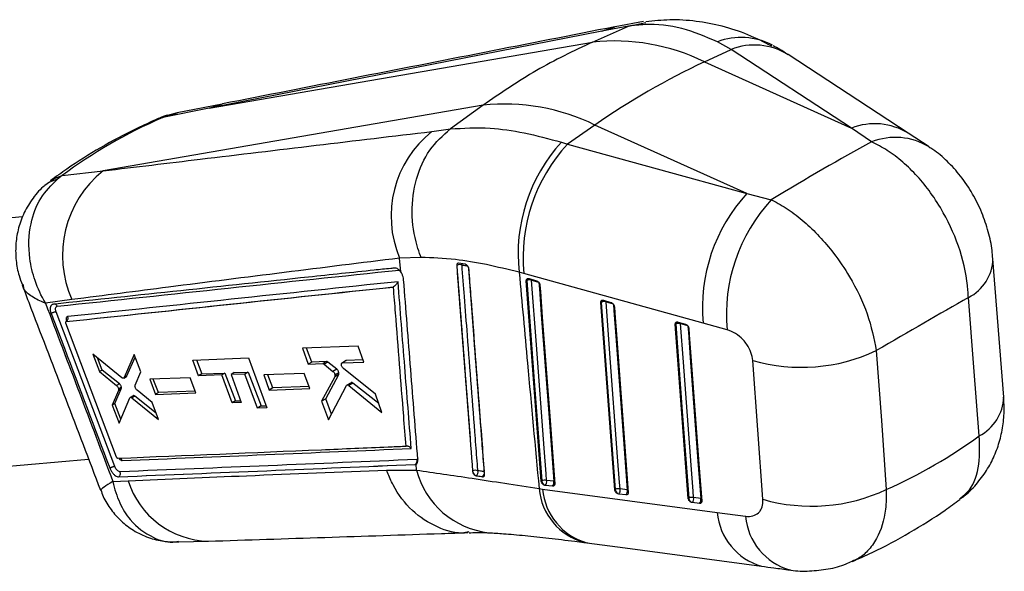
# Model space of a CAD drawing. Extents: x 31 to 353, y 15 to 293.
# Tile 2 of 16: x 118 to 171, y 38 to 67. Entities that reach past the tile are written whole.
import ezdxf

# ---------------------------------------------------------------- set-up
doc = ezdxf.new("R2010")
doc.units = 0
doc.layers.get('0').update_dxf_attribs({"linetype": 'CONTINUOUS'})

msp = doc.modelspace()

# ---------------------------------------------------------------- linework, layer by layer
at = {"color": 7, "linetype": 'CONTINUOUS'}
for p, q in [((151.557655, 67.027181), (150.034411, 66.74179)), ((150.753257, 66.779347), (151.684733, 66.976706)), ((149.333262, 66.513903), (128.32619, 62.387881)), ((148.829041, 65.92486), (150.752317, 66.778926)), ((150.753257, 66.779347), (149.333262, 66.513903)), ((150.752317, 66.778926), (150.753257, 66.779347)), ((128.32619, 62.387881), (148.829041, 65.92486)), ((156.24249, 65.534234), (155.510009, 65.937309)), ((154.814013, 64.867307), (156.24249, 65.534234)), ((162.676887, 61.326211), (156.24249, 65.534234)), ((154.814013, 64.867307), (162.676887, 61.326211)), ((165.721968, 61.047252), (159.288973, 65.254393)), ((142.974095, 62.544872), (122.661031, 59.040632)), ((128.32619, 62.387881), (125.84305, 61.893097)), ((129.028799, 62.61361), (126.613646, 62.139092)), ((142.974095, 62.544872), (141.228469, 61.281656)), ((125.84305, 61.893097), (126.117509, 62.005475)), ((126.610927, 62.137022), (126.092561, 61.993723)), ((140.240167, 61.144643), (141.226589, 61.280307)), ((141.226589, 61.280307), (141.228469, 61.281656)), ((148.959067, 61.487319), (147.488883, 60.47315)), ((157.08807, 57.82637), (148.959067, 61.487319)), ((163.753249, 60.585933), (162.676887, 61.326211)), ((147.170336, 60.570924), (147.488883, 60.47315)), ((166.836212, 60.316543), (165.722139, 61.046531)), ((147.488883, 60.47315), (157.08807, 57.82637)), ((120.464378, 58.790894), (122.661031, 59.040632)), ((120.464378, 58.790894), (120.210032, 58.598523)), ((157.08807, 57.82637), (158.392976, 57.489947)), ((118.349123, 56.584061), (103.719444, 55.277493)), ((139.664855, 54.407405), (138.514296, 54.376411)), ((138.572917, 53.637596), (138.514296, 54.376411)), ((170.826949, 46.944436), (170.250851, 54.344513)), ((141.5657, 53.984309), (141.57308, 53.98857)), ((142.013307, 54.053011), (141.666775, 54.103619)), ((142.044925, 54.044213), (142.013307, 54.053011)), ((145.154261, 53.551662), (144.911817, 53.616068)), ((154.753161, 50.90412), (145.154261, 53.551662)), ((145.43088, 53.284201), (145.442374, 53.281259)), ((145.442374, 53.281259), (145.834428, 53.166929)), ((138.171794, 52.834273), (138.166969, 52.83167)), ((145.28991, 53.160238), (145.313634, 53.173933)), ((146.088962, 42.457921), (145.28991, 53.160238)), ((120.986194, 52.155972), (119.571218, 51.970644)), ((149.273175, 51.998648), (149.296898, 52.012342)), ((150.020429, 41.996921), (149.273175, 51.998648)), ((149.414192, 52.122594), (149.425629, 52.119663)), ((149.425629, 52.119663), (149.817668, 52.005333)), ((123.27494, 43.244057), (120.141693, 51.502739)), ((123.373182, 43.742109), (120.666332, 50.897637)), ((120.683187, 50.982953), (120.684192, 50.983533)), ((120.684408, 50.983574), (120.684192, 50.983531)), ((153.256346, 50.837011), (153.280065, 50.850704)), ((153.951957, 41.535949), (153.256346, 50.837011)), ((153.397436, 50.960927), (153.40879, 50.958013)), ((153.40879, 50.958013), (153.800816, 50.843675)), ((156.032756, 50.550254), (154.753161, 50.90412)), ((136.298954, 49.668666), (133.313837, 49.553762)), ((133.313837, 49.553762), (133.620303, 48.709441)), ((133.812367, 48.820318), (133.529894, 49.562078)), ((136.60319, 48.823127), (136.298954, 49.668666)), ((123.657235, 47.984304), (122.104154, 49.246016)), ((122.104154, 49.246016), (122.459614, 48.309035)), ((122.605214, 48.393088), (122.359367, 49.038683)), ((124.320021, 49.221751), (123.778906, 47.988)), ((123.929872, 48.075151), (124.371707, 49.084079)), ((124.665871, 48.30056), (124.320021, 49.221751)), ((127.446629, 48.926035), (130.432232, 49.041788)), ((130.432232, 49.041788), (131.408019, 46.375801)), ((127.758339, 48.084767), (127.446629, 48.926035)), ((127.641107, 48.933574), (127.927184, 48.182239)), ((133.812367, 48.820318), (133.620303, 48.709441)), ((133.620303, 48.709441), (134.402079, 48.739272)), ((134.5978, 48.852259), (133.812367, 48.820318)), ((134.5978, 48.852259), (134.402079, 48.739272)), ((134.670272, 48.822506), (134.473764, 48.709065)), ((134.473764, 48.709065), (134.949768, 48.320083)), ((135.154235, 48.43812), (134.670272, 48.822506)), ((135.634044, 48.888497), (135.433368, 48.772649)), ((135.658336, 48.895384), (135.457616, 48.779511)), ((135.457616, 48.779511), (136.60319, 48.823127)), ((137.222923, 47.098134), (135.510193, 48.467818)), ((135.658336, 48.895384), (135.634894, 48.886822)), ((136.563943, 48.932197), (135.658336, 48.895384)), ((157.942295, 41.482965), (157.403922, 48.906263)), ((122.605214, 48.393088), (122.459614, 48.309035)), ((122.459614, 48.309035), (123.374665, 47.571845)), ((123.524262, 47.658205), (122.605214, 48.393088)), ((123.75523, 47.96012), (123.906164, 48.047252)), ((123.929872, 48.075151), (123.778906, 47.988)), ((124.368031, 47.592857), (124.665871, 48.30056)), ((127.317205, 47.979764), (125.147815, 47.896962)), ((127.615488, 47.175622), (127.317205, 47.979764)), ((127.927184, 48.182239), (127.758339, 48.084767)), ((128.999389, 48.13228), (127.758339, 48.084767)), ((127.927184, 48.182239), (129.174051, 48.23311)), ((129.174051, 48.23311), (128.999389, 48.13228)), ((129.551292, 46.633582), (128.999389, 48.13228)), ((129.174051, 48.23311), (129.741313, 46.743278)), ((129.672798, 48.253459), (129.49578, 48.151268)), ((130.238414, 48.179662), (129.49578, 48.151268)), ((129.49578, 48.151268), (130.046828, 46.652077)), ((129.672798, 48.253459), (130.418991, 48.283907)), ((130.418991, 48.283907), (130.238414, 48.179662)), ((130.906342, 46.357168), (130.238414, 48.179662)), ((130.418991, 48.283907), (131.108232, 46.473717)), ((133.414515, 48.212464), (131.246017, 48.130177)), ((131.246017, 48.130177), (131.540686, 47.323889)), ((131.737217, 47.437344), (131.470139, 48.13868)), ((133.707426, 47.405218), (133.414515, 48.212464)), ((135.046736, 48.038748), (134.338697, 46.726932)), ((134.560739, 46.855114), (135.255686, 48.159372)), ((135.154235, 48.43812), (134.949768, 48.320083)), ((135.255686, 48.159372), (135.046736, 48.038748)), ((135.264347, 48.242619), (135.056511, 48.122638)), ((123.524262, 47.658205), (123.374665, 47.571845)), ((123.630621, 47.480775), (123.480394, 47.394051)), ((125.147815, 47.896962), (125.448436, 47.094102)), ((125.609935, 47.187333), (125.336953, 47.904182)), ((131.737217, 47.437344), (131.540686, 47.323889)), ((131.540686, 47.323889), (133.707426, 47.405218)), ((133.667288, 47.515837), (131.737217, 47.437344)), ((134.701512, 45.723877), (135.677744, 47.568637)), ((135.91861, 47.718471), (135.699362, 47.591901)), ((136.014618, 47.696473), (135.794419, 47.569355)), ((135.794419, 47.569355), (137.569212, 46.132693)), ((137.396651, 46.613785), (136.014618, 47.696473)), ((123.477595, 47.298626), (123.137866, 46.519503)), ((123.286101, 46.605077), (123.627862, 47.385373)), ((123.627862, 47.385373), (123.477595, 47.298626)), ((123.506779, 45.54516), (124.076787, 46.901967)), ((124.254786, 47.019681), (124.100795, 46.930784)), ((124.352239, 46.996455), (124.197628, 46.907201)), ((124.197628, 46.907201), (125.620825, 45.752953)), ((125.498325, 46.080013), (124.352239, 46.996455)), ((125.282734, 46.655605), (124.469482, 47.321828)), ((125.609935, 47.187333), (125.448436, 47.094102)), ((125.448436, 47.094102), (127.615488, 47.175622)), ((127.581396, 47.26753), (125.609935, 47.187333)), ((137.569212, 46.132693), (137.222923, 47.098134)), ((123.286101, 46.605077), (123.137866, 46.519503)), ((123.137866, 46.519503), (123.506779, 45.54516)), ((123.60274, 45.77358), (123.286101, 46.605077)), ((125.620825, 45.752953), (125.282734, 46.655605)), ((129.741313, 46.743278), (129.551292, 46.633582)), ((130.046828, 46.652077), (129.551292, 46.633582)), ((129.741313, 46.743278), (130.009288, 46.75421)), ((131.108232, 46.473717), (130.906342, 46.357168)), ((131.408019, 46.375801), (130.906342, 46.357168)), ((131.108232, 46.473717), (131.368296, 46.484328)), ((134.560739, 46.855114), (134.338697, 46.726932)), ((134.338697, 46.726932), (134.701512, 45.723877)), ((134.870164, 46.04257), (134.560739, 46.855114)), ((102.53252, 41.902316), (121.879376, 43.630173)), ((123.455601, 43.660337), (123.447841, 43.660974)), ((139.342367, 43.345872), (139.392781, 43.357558)), ((139.346634, 43.348336), (139.342367, 43.345872)), ((139.417813, 43.04508), (139.392781, 43.357558)), ((123.466478, 42.687878), (123.481479, 42.687809)), ((137.819487, 43.045263), (139.417813, 43.04508)), ((142.418768, 42.995737), (142.412299, 42.992003)), ((142.56362, 42.761301), (142.608942, 42.74601)), ((123.17432, 42.441096), (123.988176, 42.477113)), ((146.112701, 42.471626), (146.088962, 42.457921)), ((146.300999, 42.226375), (146.255614, 42.238244)), ((146.68795, 42.181004), (146.300999, 42.226375)), ((146.758273, 42.452226), (146.371323, 42.497602)), ((145.972993, 42.053647), (146.159494, 42.029171)), ((146.159494, 42.029171), (155.50268, 40.777672)), ((150.044171, 42.010627), (150.020429, 41.996921)), ((150.232477, 41.765382), (150.187035, 41.777274)), ((150.619433, 41.720013), (150.232477, 41.765382)), ((150.689746, 41.991242), (150.302792, 42.036611)), ((153.975704, 41.549657), (153.951957, 41.535949)), ((154.164017, 41.304425), (154.118497, 41.316345)), ((154.550981, 41.25906), (154.164017, 41.304425)), ((154.621272, 41.530296), (154.234317, 41.575657)), ((155.50268, 40.777672), (157.016468, 40.575977)), ((126.684223, 39.205913), (128.286091, 39.25167)), ((148.367517, 39.180009), (148.588871, 39.15187))]:
    msp.add_line(p, q, dxfattribs=at)
at = {"color": 8, "linetype": 'CONTINUOUS'}
for p, q in [((149.333262, 66.513903), (150.03382, 66.741367)), ((128.32619, 62.387881), (129.032584, 62.61648)), ((125.84305, 61.893097), (125.558502, 61.812731)), ((125.934044, 61.959364), (126.117509, 62.005475)), ((126.117509, 62.005475), (126.622808, 62.086671)), ((145.57228, 53.199899), (145.946605, 53.090744)), ((149.555544, 52.03832), (149.929837, 51.929167)), ((153.538719, 50.876694), (153.91296, 50.767543)), ((139.346634, 43.348336), (139.408869, 43.371727)), ((143.045198, 42.959645), (143.03686, 42.963291))]:
    msp.add_line(p, q, dxfattribs=at)
at = {"color": 8, "linetype": 'CONTINUOUS', "flags": 128}
for points in [[(120.210032, 58.598523), (119.785192, 58.436714), (119.536925, 58.260363)], [(119.849687, 58.515481), (120.029113, 58.63083), (120.464378, 58.790894)], [(145.57228, 53.199899), (145.566997, 53.231644), (145.562648, 53.246183)], [(145.965655, 53.067898), (145.990099, 52.74052), (146.09315, 51.360313), (146.505366, 45.839476), (146.758273, 42.452226)], [(149.545915, 52.084582), (149.550259, 52.07006), (149.555544, 52.03832)], [(149.948912, 51.90628), (149.973366, 51.578951), (150.076496, 50.198782), (150.488988, 44.678112), (150.689746, 41.991242)], [(153.529095, 50.922927), (153.533432, 50.908433), (153.538719, 50.876694)], [(153.932084, 50.744587), (153.956563, 50.41733), (154.05979, 49.037224), (154.472693, 43.516796), (154.621272, 41.530296)], [(146.802673, 42.432498), (146.788221, 42.440468), (146.758273, 42.452226)], [(150.689746, 41.991242), (150.719687, 41.979488), (150.735212, 41.970843)], [(154.621272, 41.530296), (154.65122, 41.518543), (154.666739, 41.509899)]]:
    msp.add_lwpolyline(points, dxfattribs=at)
at = {"color": 7, "linetype": 'CONTINUOUS', "flags": 128}
for points in [[(146.371323, 42.497602), (146.34556, 42.842652), (146.242517, 44.222864), (145.830325, 49.743716), (145.57228, 53.199899)], [(145.313634, 53.173933), (145.714649, 47.803007), (146.112701, 42.471626)], [(146.016803, 52.941714), (146.042568, 52.596661), (146.14563, 51.216452), (146.557866, 45.695618), (146.810788, 42.308369)], [(169.516055, 44.876196), (169.227978, 48.543204), (168.935019, 52.273101)], [(149.296898, 52.012342), (149.672013, 46.991709), (150.044171, 42.010627)], [(150.302792, 42.036611), (150.277012, 42.381656), (150.1739, 43.761828), (149.761434, 49.282521), (149.555544, 52.03832)], [(150.000056, 51.780117), (150.02584, 51.435074), (150.128974, 50.054907), (150.541499, 44.53424), (150.742266, 41.847379)], [(153.280065, 50.850704), (153.629368, 46.180393), (153.975704, 41.549657)], [(154.234317, 41.575657), (154.208512, 41.920687), (154.1053, 43.300802), (153.692439, 48.821263), (153.538719, 50.876694)], [(153.983213, 50.618468), (154.009023, 50.273441), (154.112257, 48.893339), (154.52521, 43.372919), (154.673806, 41.386422)], [(164.009092, 49.429298), (164.27965, 45.687873), (164.545867, 42.006338)], [(148.525545, 39.160415), (150.580437, 38.885345), (157.868489, 37.909907)]]:
    msp.add_lwpolyline(points, dxfattribs=at)
at = {"color": 7, "linetype": 'CONTINUOUS'}
for centre, radius, start, end in [((149.992882, 55.047297), 10.939648, 63.8512873, 96.1071104), ((172.099073, 28.164386), 40.569419, 115.2178594, 124.7767641), ((144.137936, 51.667309), 10.939648, 63.8512873, 96.1071104), ((143.821858, 56.627166), 5.765077, 128.4092084, 202.9801402), ((153.638168, 54.626419), 8.784645, 137.4142625, 186.6043872), ((154.073106, 54.397809), 8.958893, 137.3019036, 185.4195353), ((126.26159, 54.518672), 5.780325, 128.528148, 204.1262526), ((163.671107, 51.750966), 8.958064, 137.2964676, 185.4245292), ((164.945485, 51.390203), 8.952221, 137.0494735, 185.383737), ((141.733835, 53.685885), 0.342725, 69.940111, 117.9726888), ((145.475326, 52.864496), 0.349135, 73.8770403, 117.588628), ((149.458603, 51.702925), 0.349124, 73.8788559, 117.5921493), ((153.441792, 50.541259), 0.349159, 73.8829338, 117.5932825), ((160.011431, 57.945569), 9.407878, 253.9090516, 295.1460393), ((139.228726, 43.530438), 0.216941, 302.9225532, 21.6722092), ((142.579516, 42.693666), 0.34218, 69.7290016, 118.019863), ((142.731907, 43.027249), 0.31472, 185.7464746, 237.6751084), ((142.45204, 42.947171), 0.255115, 307.9535715, 15.3381837), ((142.789141, 42.894492), 0.257096, 308.8103122, 15.521494), ((146.274401, 42.162151), 0.349172, 73.8842925, 117.5869056), ((146.426623, 42.50341), 0.315527, 185.7814744, 237.1815381), ((146.092417, 42.425187), 0.288153, 316.3736678, 14.5548195), ((146.479383, 42.37981), 0.288139, 316.3725448, 14.5558216), ((150.20588, 41.701153), 0.349177, 73.8862944, 117.5882782), ((150.358113, 42.042421), 0.315548, 185.7826723, 237.1689864), ((150.023843, 41.964198), 0.288195, 316.3804167, 14.5523023), ((150.41081, 41.918825), 0.288183, 316.3794732, 14.5536891), ((160.548327, 50.523213), 9.408373, 253.9193209, 295.14381), ((154.137419, 41.240287), 0.349087, 73.8845956, 117.5972193), ((154.289638, 41.58144), 0.315539, 185.7809308, 237.1545009), ((153.95538, 41.503226), 0.288187, 316.3828097, 14.5563308), ((154.342319, 41.457861), 0.288204, 316.3863921, 14.5563888)]:
    msp.add_arc(centre, radius, start, end, dxfattribs=at)
at = {"color": 8, "linetype": 'CONTINUOUS'}
for centre, radius, start, end in [((156.784989, 62.536902), 3.631576, 62.5776584, 110.553502), ((157.484946, 62.339537), 3.427796, 58.23025, 111.2516557), ((163.91953, 58.133169), 3.426321, 58.2383847, 111.2646065), ((165.028906, 57.396758), 3.434842, 58.2871532, 111.8012153), ((167.876302, 54.398911), 2.374857, 296.4746718, 358.6979057), ((141.678634, 54.010171), 0.107742, 126.5009465, 191.5654573), ((141.674424, 53.964067), 0.182294, 13.8867102, 41.7809985), ((145.418803, 53.195635), 0.107385, 126.3817264, 191.6595246), ((149.402057, 52.034048), 0.107376, 126.3787333, 191.6625176), ((153.38526, 50.872396), 0.107408, 126.3896915, 191.6515595), ((168.38596, 47.041795), 2.442731, 297.5573403, 357.720128), ((143.773542, 44.172157), 4.499186, 194.5075203, 263.7950293), ((128.406952, 43.882443), 4.636866, 197.6425467, 268.4644761), ((149.24827, 42.352587), 3.288892, 185.2150335, 254.7866547), ((149.425733, 42.313184), 3.278563, 184.9695972, 254.0883005), ((158.768257, 41.062106), 3.277941, 184.9779376, 254.0927757), ((160.283234, 40.862935), 3.279345, 185.0200689, 254.2138784)]:
    msp.add_arc(centre, radius, start, end, dxfattribs=at)
at = {"color": 7, "linetype": 'CONTINUOUS'}
for centre, major_axis, ratio, start_param, end_param in [((165.861759, 21.607694), (51.247674, -30.777677), 0.597726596, 2.741063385, 2.901309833), ((135.670272, 31.607957), (41.880915, 33.075963), 0.151031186, 0.723481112, 0.883142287), ((135.670272, 31.607957), (45.64105, 27.351611), 0.017388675, 0.743816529, 0.890520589), ((134.661669, 48.684504), (-0.086828, 0.161692), 0.516868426, 5.407256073, 6.037243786), ((135.144068, 48.299272), (-0.088342, 0.16451), 0.516868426, 3.481213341, 4.103395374), ((123.513101, 47.520079), (-0.088696, 0.16517), 0.516868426, 3.537566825, 4.210290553), ((131.603798, 87.671358), (41.076585, -40.047956), 0.661951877, 6.024878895, 6.172995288)]:
    msp.add_ellipse(centre, major_axis=major_axis, ratio=ratio, start_param=start_param, end_param=end_param, dxfattribs=at)
for points, knots in [([(155.510009, 65.937309), (154.881073, 66.206542), (153.606149, 66.752306), (151.989654, 66.913553), (151.046003, 66.81088), (150.752317, 66.778926)], [0, 0, 0, 0, 0.401410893, 0.813705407, 1, 1, 1, 1]), ([(158.42837, 65.698691), (158.004165, 65.915903), (157.149252, 66.353657), (155.781157, 66.794111), (154.379416, 67.05918), (153.003986, 67.146754), (152.108174, 67.053436), (151.680321, 67.008866)], [0, 0, 0, 0, 0.2040880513, 0.4113046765, 0.6152310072, 0.8162284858, 1, 1, 1, 1]), ([(150.032659, 66.741326), (147.704539, 66.283504), (140.696502, 64.905381), (133.702872, 63.533772), (129.032576, 62.617822)], [0, 0, 0, 0, 0.332207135, 1, 1, 1, 1]), ([(148.829041, 65.92486), (147.818881, 65.443597), (145.798561, 64.48107), (143.915584, 63.190271), (142.974095, 62.544872)], [0, 0, 0, 0, 0.500000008, 1, 1, 1, 1]), ([(159.287442, 65.247783), (159.142087, 65.34649), (158.883829, 65.521866), (158.612028, 65.661826), (158.493205, 65.723013)], [0, 0, 0, 0, 0.562829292, 1, 1, 1, 1]), ([(125.557884, 61.812464), (125.189118, 61.64603), (124.143425, 61.174084), (122.507235, 60.298529), (120.987757, 59.346823), (120.134848, 58.723786), (119.849559, 58.515386)], [0, 0, 0, 0, 0.179080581, 0.507810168, 0.835367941, 1, 1, 1, 1]), ([(126.088865, 62.009928), (125.945011, 61.966873), (125.761984, 61.912093), (125.594541, 61.821545), (125.558704, 61.802165)], [0, 0, 0, 0, 0.785973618, 1, 1, 1, 1]), ([(122.661031, 59.040632), (124.391797, 59.248722), (130.257089, 59.953905), (136.112562, 60.652321), (140.240167, 61.144643)], [0, 0, 0, 0, 0.295086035, 1, 1, 1, 1]), ([(139.664855, 54.407405), (139.653481, 54.435893), (139.572563, 54.638551), (139.31012, 55.416338), (139.10026, 56.834732), (139.344341, 58.629567), (140.048743, 60.232192), (140.833973, 60.930935), (141.226589, 61.280307)], [0, 0, 0, 0, 0.011769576, 0.083728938, 0.312805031, 0.54187372, 0.770936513, 1, 1, 1, 1]), ([(141.228469, 61.281656), (141.919589, 61.323903), (143.134918, 61.398195), (145.16403, 61.108993), (146.497562, 60.751355), (147.170336, 60.570924)], [0, 0, 0, 0, 0.395136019, 0.694842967, 1, 1, 1, 1]), ([(168.935019, 52.273101), (168.929198, 52.40043), (168.892899, 53.194522), (168.570598, 54.752964), (167.788163, 56.545411), (166.950134, 57.85815), (166.212994, 58.768263), (165.430842, 59.532771), (164.602236, 60.164152), (164.036244, 60.445339), (163.753249, 60.585933)], [0, 0, 0, 0, 0.0398075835, 0.2482622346, 0.4528902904, 0.569112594, 0.6762045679, 0.7832967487, 0.8916483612, 1, 1, 1, 1]), ([(170.235094, 54.344642), (170.226821, 54.49269), (170.199754, 54.97705), (170.010836, 55.805814), (169.669223, 56.823538), (169.171179, 57.831564), (168.551246, 58.759677), (167.825341, 59.548519), (167.250757, 60.060603), (166.894998, 60.267883), (166.828105, 60.306857)], [0, 0, 0, 0, 0.0628996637, 0.2057846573, 0.3563969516, 0.511819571, 0.6747169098, 0.8251459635, 0.9671226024, 1, 1, 1, 1]), ([(119.571218, 51.970644), (119.569138, 51.974203), (119.345774, 52.356307), (118.985703, 53.141533), (118.638286, 54.590624), (118.692358, 56.137559), (119.238971, 57.618849), (119.88918, 58.274824), (120.210032, 58.598523)], [0, 0, 0, 0, 0.001593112, 0.171051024, 0.332209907, 0.587387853, 0.796391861, 1, 1, 1, 1]), ([(119.543545, 58.254297), (119.514026, 58.231976), (119.235635, 58.021472), (118.82795, 57.504295), (118.367103, 56.728982), (118.087678, 55.903767), (117.961479, 55.069032), (117.985392, 54.244714), (118.110658, 53.525678), (118.274414, 53.107598), (118.339217, 52.94215)], [0, 0, 0, 0, 0.018960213, 0.178811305, 0.332203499, 0.481951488, 0.623565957, 0.765892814, 0.907356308, 1, 1, 1, 1]), ([(158.392976, 57.489947), (158.410414, 57.481687), (158.708017, 57.340728), (159.297018, 56.998929), (160.149107, 56.348228), (160.96994, 55.556412), (161.803672, 54.574943), (162.732055, 53.196623), (163.622587, 51.370766), (163.879958, 50.077958), (164.009092, 49.429298)], [0, 0, 0, 0, 0.006921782, 0.118125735, 0.229328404, 0.339385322, 0.449441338, 0.588399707, 0.793481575, 1, 1, 1, 1]), ([(138.514296, 54.376411), (134.395684, 53.863216), (128.553205, 53.135221), (122.710213, 52.379077), (120.986194, 52.155972)], [0, 0, 0, 0, 0.704942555, 1, 1, 1, 1]), ([(144.911817, 53.616068), (144.317957, 53.761646), (143.12116, 54.055025), (141.332303, 54.356651), (140.26044, 54.389277), (139.664855, 54.407405)], [0, 0, 0, 0, 0.304423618, 0.61350043, 1, 1, 1, 1]), ([(138.256662, 53.846828), (138.183361, 53.839099), (137.816854, 53.80045), (136.277414, 53.638091), (130.262302, 53.003001), (124.531043, 52.391234), (119.974727, 51.904883)], [0, 0, 0, 0, 0.012041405, 0.060207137, 0.252870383, 1, 1, 1, 1]), ([(120.202406, 51.801772), (123.251921, 52.126344), (129.350928, 52.775485), (135.438548, 53.416448), (138.482347, 53.736929)], [0, 0, 0, 0, 0.500001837, 1, 1, 1, 1]), ([(138.387986, 53.813472), (138.353902, 53.828719), (138.3075, 53.849477), (138.267327, 53.847384), (138.256662, 53.846828)], [0, 0, 0, 0, 0.734540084, 1, 1, 1, 1]), ([(138.572917, 53.637596), (138.568216, 53.644043), (138.533343, 53.691866), (138.470589, 53.760165), (138.41212, 53.797897), (138.387986, 53.813472)], [0, 0, 0, 0, 0.083831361, 0.621820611, 1, 1, 1, 1]), ([(141.666775, 54.103619), (141.651223, 54.103785), (141.620117, 54.104116), (141.586169, 54.078362), (141.56584, 54.037816), (141.565745, 54.00169), (141.5657, 53.984309)], [0, 0, 0, 0, 0.254745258, 0.509523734, 0.76402985, 1, 1, 1, 1]), ([(141.5657, 53.984309), (141.706501, 52.152089), (141.988102, 48.487647), (142.2709, 44.823884), (142.412299, 42.992003)], [0, 0, 0, 0, 0.499999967, 1, 1, 1, 1]), ([(141.57308, 53.98857), (141.713839, 52.156223), (141.855676, 50.309839), (142.137172, 46.645742), (142.278511, 44.813722), (142.418768, 42.995737)], [0, 0, 0, 0, 0.499999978, 0.50383039, 1, 1, 1, 1]), ([(142.698068, 43.014653), (142.689195, 43.129546), (142.644827, 43.704016), (142.458515, 46.116873), (142.228388, 49.103667), (141.990749, 52.193692), (141.894615, 53.445133), (141.851391, 54.007818)], [0, 0, 0, 0, 0.031357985, 0.1567905, 0.658520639, 0.84646071, 1, 1, 1, 1]), ([(142.21242, 53.809942), (142.209507, 53.828845), (142.203511, 53.867757), (142.174512, 53.928999), (142.133253, 53.984075), (142.087591, 54.023987), (142.057643, 54.038184), (142.044925, 54.044213)], [0, 0, 0, 0, 0.2017452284, 0.41528635, 0.6288103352, 0.8423608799, 1, 1, 1, 1]), ([(143.05499, 42.814185), (143.046191, 42.92873), (143.002088, 43.502918), (142.816794, 45.915764), (142.544589, 49.466376), (142.308189, 52.557628), (142.21242, 53.809942)], [0, 0, 0, 0, 0.031255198, 0.15667523, 0.658356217, 1, 1, 1, 1]), ([(138.728267, 53.235749), (138.721297, 53.282615), (138.707358, 53.376345), (138.649332, 53.519616), (138.596929, 53.600523), (138.572917, 53.637596)], [0, 0, 0, 0, 0.351399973, 0.702798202, 1, 1, 1, 1]), ([(139.488485, 43.608682), (139.361367, 45.212965), (139.107132, 48.42153), (138.854555, 51.63101), (138.728267, 53.235749)], [0, 0, 0, 0, 0.500000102, 1, 1, 1, 1]), ([(144.911817, 53.616068), (145.058475, 51.997979), (145.407679, 48.145159), (145.765467, 44.289832), (145.972993, 42.053647)], [0, 0, 0, 0, 0.4199751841, 1, 1, 1, 1]), ([(145.28991, 53.160238), (145.290305, 53.178836), (145.291095, 53.216028), (145.315704, 53.258327), (145.354749, 53.28436), (145.396204, 53.290254), (145.422774, 53.285616), (145.43088, 53.284201)], [0, 0, 0, 0, 0.223325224, 0.446589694, 0.671472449, 0.899778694, 1, 1, 1, 1]), ([(118.323566, 52.940661), (118.481007, 52.52999), (119.881085, 48.878022), (121.274097, 45.221858), (122.510463, 41.976837)], [0, 0, 0, 0, 0.112452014, 1, 1, 1, 1]), ([(120.683187, 50.982953), (123.616549, 51.294625), (129.448148, 51.914237), (135.272388, 52.527089), (138.166969, 52.83167)], [0, 0, 0, 0, 0.5030113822, 1, 1, 1, 1]), ([(120.684192, 50.983533), (123.597883, 51.29321), (129.43087, 51.913158), (135.255741, 52.529026), (138.171497, 52.834242), (138.171794, 52.834273)], [0, 0, 0, 0, 0.499493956, 0.999948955, 1, 1, 1, 1]), ([(138.429561, 53.115136), (135.454134, 52.802465), (129.568851, 52.184012), (123.67504, 51.559105), (120.760969, 51.250133)], [0, 0, 0, 0, 0.505570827, 1, 1, 1, 1]), ([(138.166969, 52.83167), (138.167233, 52.828306), (138.203593, 52.366069), (138.386067, 50.067362), (138.610926, 47.229933), (138.800597, 44.851582), (138.843897, 44.308629)], [0, 0, 0, 0, 0.0011840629, 0.1627186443, 0.8088572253, 1, 1, 1, 1]), ([(138.429561, 53.115136), (138.429329, 53.114698), (138.414669, 53.087015), (138.378918, 53.029862), (138.31366, 52.950145), (138.251604, 52.890461), (138.206505, 52.85464), (138.182424, 52.84051), (138.171794, 52.834273)], [0, 0, 0, 0, 0.005311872, 0.335579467, 0.64050411, 0.809010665, 0.915694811, 1, 1, 1, 1]), ([(139.13721, 44.201048), (139.02118, 45.657629), (138.784516, 48.628573), (138.549403, 51.600349), (138.429561, 53.115136)], [0, 0, 0, 0, 0.490275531, 1, 1, 1, 1]), ([(145.834428, 53.166929), (145.849355, 53.161389), (145.883052, 53.148883), (145.933381, 53.110541), (145.977546, 53.057564), (146.007888, 52.998231), (146.013916, 52.960021), (146.016803, 52.941714)], [0, 0, 0, 0, 0.168681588, 0.380777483, 0.592840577, 0.804928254, 1, 1, 1, 1]), ([(119.571218, 51.970644), (120.17616, 50.374974), (121.380051, 47.199442), (122.578219, 44.021938), (123.17432, 42.441096)], [0, 0, 0, 0, 0.502489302, 1, 1, 1, 1]), ([(119.974625, 51.904878), (119.944624, 51.896027), (119.884661, 51.878334), (119.832871, 51.785993), (119.818018, 51.657114), (119.837917, 51.526135), (119.866102, 51.444714), (119.875683, 51.417036)], [0, 0, 0, 0, 0.222081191, 0.443887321, 0.66513893, 0.8861664, 1, 1, 1, 1]), ([(120.202506, 51.801787), (120.190259, 51.82494), (120.165766, 51.871246), (120.104997, 51.913435), (120.037235, 51.928508), (119.995281, 51.912674), (119.974625, 51.904878)], [0, 0, 0, 0, 0.251898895, 0.503799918, 0.755695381, 1, 1, 1, 1]), ([(120.14169, 51.502739), (120.134284, 51.524702), (120.115752, 51.579665), (120.106201, 51.663208), (120.118926, 51.739015), (120.152321, 51.78844), (120.186623, 51.797574), (120.202406, 51.801776)], [0, 0, 0, 0, 0.1471004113, 0.3681139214, 0.5894750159, 0.8110998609, 1, 1, 1, 1]), ([(149.273175, 51.998648), (149.273569, 52.017245), (149.274356, 52.054435), (149.298963, 52.096731), (149.338001, 52.122765), (149.379472, 52.128667), (149.406065, 52.124016), (149.414192, 52.122594)], [0, 0, 0, 0, 0.223271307, 0.44648148, 0.671274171, 0.89953216, 1, 1, 1, 1]), ([(149.817668, 52.005333), (149.832617, 51.999783), (149.866334, 51.987265), (149.916682, 51.948893), (149.960834, 51.895904), (149.991145, 51.836591), (149.997171, 51.798403), (150.000056, 51.780117)], [0, 0, 0, 0, 0.168926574, 0.381006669, 0.593086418, 0.805144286, 1, 1, 1, 1]), ([(120.141578, 51.50304), (120.133184, 51.502416), (120.116394, 51.501168), (120.084071, 51.494962), (120.048174, 51.485863), (120.009635, 51.473945), (119.970216, 51.459791), (119.931635, 51.443985), (119.899875, 51.429338), (119.882434, 51.420207), (119.875801, 51.416735)], [0, 0, 0, 0, 0.131345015, 0.26269376, 0.39403235, 0.525366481, 0.656712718, 0.788055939, 0.919395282, 1, 1, 1, 1]), ([(119.875801, 51.416735), (119.922839, 51.293086), (120.158026, 50.674841), (121.204474, 47.922767), (122.200989, 45.293043), (123.009977, 43.158191)], [0, 0, 0, 0, 0.044932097, 0.224660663, 1, 1, 1, 1]), ([(120.684408, 50.983574), (120.703105, 50.997253), (120.740497, 51.024609), (120.773167, 51.09439), (120.783453, 51.174131), (120.768463, 51.224799), (120.760969, 51.250133)], [0, 0, 0, 0, 0.250002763, 0.500000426, 0.749999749, 1, 1, 1, 1]), ([(120.666332, 50.897637), (120.663334, 50.907111), (120.657336, 50.92606), (120.656686, 50.951527), (120.662536, 50.970927), (120.672542, 50.980694), (120.680536, 50.982391), (120.683187, 50.982953)], [0, 0, 0, 0, 0.222742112, 0.445503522, 0.667995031, 0.889892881, 1, 1, 1, 1]), ([(120.726507, 51.040867), (120.72644, 51.040106), (120.726263, 51.038094), (120.714574, 51.01155), (120.688748, 50.986681), (120.671089, 50.979272), (120.666775, 50.977462)], [0, 0, 0, 0, 0.185541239, 0.490312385, 0.875483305, 1, 1, 1, 1]), ([(153.256346, 50.837011), (153.256742, 50.855605), (153.257534, 50.892787), (153.282123, 50.935097), (153.321166, 50.961114), (153.362659, 50.967021), (153.389281, 50.962356), (153.397436, 50.960927)], [0, 0, 0, 0, 0.223196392, 0.446314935, 0.671049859, 0.899226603, 1, 1, 1, 1]), ([(153.800816, 50.843675), (153.815794, 50.838113), (153.849539, 50.82558), (153.899904, 50.787163), (153.944042, 50.734161), (153.974313, 50.674874), (153.980333, 50.636722), (153.983213, 50.618468)], [0, 0, 0, 0, 0.169242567, 0.381329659, 0.593410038, 0.805472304, 1, 1, 1, 1]), ([(157.403917, 48.906264), (157.403858, 48.907074), (157.393938, 49.044931), (157.327818, 49.33642), (157.12749, 49.719328), (156.846312, 50.068971), (156.484754, 50.378781), (156.18602, 50.492111), (156.032756, 50.550254)], [0, 0, 0, 0, 0.001201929, 0.204635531, 0.408047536, 0.546678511, 0.767426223, 1, 1, 1, 1]), ([(134.402079, 48.739272), (134.414261, 48.738026), (134.436941, 48.735706), (134.462112, 48.717495), (134.473764, 48.709065)], [0, 0, 0, 0, 0.53711227, 1, 1, 1, 1]), ([(135.403818, 48.65251), (135.401634, 48.670492), (135.397265, 48.706456), (135.40791, 48.747909), (135.428477, 48.773988), (135.448471, 48.777777), (135.457616, 48.779511)], [0, 0, 0, 0, 0.259856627, 0.51971196, 0.78031706, 1, 1, 1, 1]), ([(135.510193, 48.467818), (135.496856, 48.480138), (135.470179, 48.504781), (135.436153, 48.557768), (135.413688, 48.609092), (135.406613, 48.640215), (135.403818, 48.65251)], [0, 0, 0, 0, 0.274348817, 0.548769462, 0.821743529, 1, 1, 1, 1]), ([(123.778906, 47.988), (123.772574, 47.977922), (123.759911, 47.957767), (123.727084, 47.950435), (123.691438, 47.959638), (123.667524, 47.976883), (123.657235, 47.984302)], [0, 0, 0, 0, 0.265854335, 0.531659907, 0.79850833, 1, 1, 1, 1]), ([(123.905044, 48.049341), (123.908543, 48.050545), (123.919723, 48.054394), (123.925739, 48.066698), (123.929872, 48.075151)], [0, 0, 0, 0, 0.313007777, 1, 1, 1, 1]), ([(134.949768, 48.320083), (134.963181, 48.307293), (134.990011, 48.281711), (135.023784, 48.227637), (135.04728, 48.172288), (135.05364, 48.138078), (135.056511, 48.122638)], [0, 0, 0, 0, 0.262231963, 0.524509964, 0.785397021, 1, 1, 1, 1]), ([(135.056511, 48.122638), (135.057764, 48.104843), (135.060083, 48.071903), (135.05094, 48.049191), (135.046736, 48.038748)], [0, 0, 0, 0, 0.540192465, 1, 1, 1, 1]), ([(135.264347, 48.242619), (135.260388, 48.261191), (135.25247, 48.298335), (135.224907, 48.355591), (135.191036, 48.404714), (135.16588, 48.42755), (135.154235, 48.43812)], [0, 0, 0, 0, 0.258711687, 0.517426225, 0.776620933, 1, 1, 1, 1]), ([(123.374665, 47.571845), (123.388223, 47.559129), (123.41534, 47.533694), (123.449765, 47.480029), (123.470969, 47.431608), (123.478043, 47.403419), (123.480394, 47.394051)], [0, 0, 0, 0, 0.286456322, 0.572959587, 0.858089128, 1, 1, 1, 1]), ([(123.630621, 47.480775), (123.625246, 47.49976), (123.614497, 47.537727), (123.583621, 47.593609), (123.55192, 47.634029), (123.531329, 47.652028), (123.524262, 47.658205)], [0, 0, 0, 0, 0.283621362, 0.567230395, 0.851466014, 1, 1, 1, 1]), ([(124.368885, 47.484719), (124.365032, 47.503481), (124.357328, 47.541004), (124.361601, 47.57536), (124.367081, 47.590273), (124.368031, 47.592857)], [0, 0, 0, 0, 0.452594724, 0.90514794, 1, 1, 1, 1]), ([(124.469481, 47.321831), (124.455864, 47.33496), (124.428626, 47.361219), (124.394314, 47.415947), (124.376319, 47.458693), (124.369866, 47.481283), (124.368885, 47.484719)], [0, 0, 0, 0, 0.315066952, 0.630189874, 0.943757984, 1, 1, 1, 1]), ([(135.677744, 47.568637), (135.684737, 47.57797), (135.698721, 47.596635), (135.732645, 47.601246), (135.766003, 47.590235), (135.786913, 47.57487), (135.794419, 47.569355)], [0, 0, 0, 0, 0.280356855, 0.560625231, 0.842288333, 1, 1, 1, 1]), ([(136.014618, 47.696473), (136.000962, 47.705417), (135.973649, 47.723306), (135.939972, 47.728852), (135.92533, 47.719689), (135.919832, 47.716248)], [0, 0, 0, 0, 0.3844323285, 0.7688612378, 1, 1, 1, 1]), ([(123.480394, 47.394051), (123.483356, 47.375534), (123.489278, 47.338515), (123.481488, 47.311919), (123.477595, 47.298626)], [0, 0, 0, 0, 0.500198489, 1, 1, 1, 1]), ([(124.076787, 46.901967), (124.082967, 46.912174), (124.095327, 46.932586), (124.12776, 46.940453), (124.163267, 46.931737), (124.187235, 46.914623), (124.197628, 46.907201)], [0, 0, 0, 0, 0.2650871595, 0.5301185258, 0.7962328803, 1, 1, 1, 1]), ([(124.352239, 46.996455), (124.338603, 47.005615), (124.311334, 47.023933), (124.277068, 47.030105), (124.261883, 47.021078), (124.255941, 47.017546)], [0, 0, 0, 0, 0.378382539, 0.756736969, 1, 1, 1, 1]), ([(168.469087, 41.491187), (168.535222, 41.534794), (168.866271, 41.753077), (169.360372, 42.269032), (169.920543, 43.002654), (170.340585, 43.801436), (170.639216, 44.639404), (170.809567, 45.512666), (170.870305, 46.287628), (170.827683, 46.763262), (170.811476, 46.944108)], [0, 0, 0, 0, 0.038067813, 0.190554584, 0.339988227, 0.482148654, 0.624028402, 0.768926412, 0.912140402, 1, 1, 1, 1]), ([(138.843897, 44.308629), (138.824226, 44.307791), (138.507314, 44.294288), (137.001451, 44.230345), (131.885845, 44.012832), (127.077625, 43.811785), (123.455601, 43.660337)], [0, 0, 0, 0, 0.003829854, 0.061699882, 0.293180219, 1, 1, 1, 1]), ([(139.13721, 44.201048), (139.136739, 44.201676), (139.133558, 44.205913), (139.113591, 44.230998), (139.072428, 44.269751), (139.008226, 44.306211), (138.94596, 44.323902), (138.889171, 44.325561), (138.858313, 44.31402), (138.843897, 44.308629)], [0, 0, 0, 0, 0.007084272, 0.047796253, 0.287828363, 0.495438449, 0.676732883, 0.848986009, 1, 1, 1, 1]), ([(123.447841, 43.660974), (123.444284, 43.661939), (123.434461, 43.664603), (123.416855, 43.676415), (123.397274, 43.697407), (123.382309, 43.720675), (123.375736, 43.736117), (123.373185, 43.742111)], [0, 0, 0, 0, 0.134830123, 0.372354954, 0.610162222, 0.848699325, 1, 1, 1, 1]), ([(123.680178, 43.556179), (126.237981, 43.661536), (131.383701, 43.87349), (136.542643, 44.091437), (139.13721, 44.201048)], [0, 0, 0, 0, 0.497073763, 1, 1, 1, 1]), ([(123.009987, 43.158167), (123.016089, 43.161354), (123.033129, 43.170256), (123.06442, 43.184728), (123.103273, 43.200679), (123.142938, 43.21494), (123.181663, 43.226933), (123.21765, 43.236056), (123.249954, 43.242251), (123.266611, 43.243455), (123.27494, 43.244057)], [0, 0, 0, 0, 0.073801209, 0.206112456, 0.338426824, 0.470748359, 0.603065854, 0.735381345, 0.867687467, 1, 1, 1, 1]), ([(123.564643, 42.955135), (123.547615, 42.956701), (123.50975, 42.960184), (123.442296, 43.000457), (123.372817, 43.069209), (123.313618, 43.154538), (123.287159, 43.215782), (123.274943, 43.244057)], [0, 0, 0, 0, 0.175177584, 0.389517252, 0.603361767, 0.816878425, 1, 1, 1, 1]), ([(123.481599, 42.687811), (126.120551, 42.795651), (131.398461, 43.01133), (136.694396, 43.234358), (139.342367, 43.345872)], [0, 0, 0, 0, 0.499999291, 1, 1, 1, 1]), ([(123.482276, 42.688202), (126.122043, 42.796505), (131.401585, 43.013112), (136.698282, 43.236595), (139.346634, 43.348336)], [0, 0, 0, 0, 0.499999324, 1, 1, 1, 1]), ([(123.680178, 43.556179), (123.668512, 43.579217), (123.645181, 43.625292), (123.588347, 43.668483), (123.546865, 43.673137), (123.527713, 43.675286)], [0, 0, 0, 0, 0.349930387, 0.699858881, 1, 1, 1, 1]), ([(139.430332, 43.610553), (136.781825, 43.499342), (131.484886, 43.276924), (126.204699, 43.062396), (123.564643, 42.955133)], [0, 0, 0, 0, 0.500007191, 1, 1, 1, 1]), ([(139.392781, 43.357558), (139.415444, 43.373677), (139.460772, 43.405917), (139.49088, 43.500309), (139.489202, 43.576237), (139.488485, 43.608682)], [0, 0, 0, 0, 0.36412926, 0.728280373, 1, 1, 1, 1]), ([(123.009979, 43.158193), (123.033727, 43.104323), (123.081218, 42.996594), (123.185589, 42.854491), (123.299947, 42.748298), (123.3971, 42.696677), (123.44888, 42.69011), (123.466478, 42.687878)], [0, 0, 0, 0, 0.221370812, 0.442697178, 0.664110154, 0.885844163, 1, 1, 1, 1]), ([(123.482215, 42.688202), (123.501203, 42.701844), (123.539177, 42.729128), (123.573389, 42.798981), (123.585459, 42.878897), (123.57162, 42.929723), (123.5647, 42.955137)], [0, 0, 0, 0, 0.250000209, 0.500000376, 0.749994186, 1, 1, 1, 1]), ([(123.988176, 42.477113), (126.098369, 42.567805), (130.696706, 42.765432), (135.318598, 42.947011), (137.819487, 43.045263)], [0, 0, 0, 0, 0.458903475, 1, 1, 1, 1]), ([(142.223207, 39.739199), (142.161491, 39.725396), (141.602351, 39.600342), (140.504446, 39.948756), (139.145164, 40.798649), (138.301089, 41.929515), (137.935191, 42.728959), (137.834618, 43.003899), (137.819487, 43.045263)], [0, 0, 0, 0, 0.034303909, 0.310787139, 0.587271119, 0.863757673, 0.97950262, 1, 1, 1, 1]), ([(139.417813, 43.04508), (140.368436, 42.907237), (142.293592, 42.628086), (144.736413, 42.246706), (145.972993, 42.053647)], [0, 0, 0, 0, 0.493790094, 1, 1, 1, 1]), ([(142.412299, 42.992003), (142.415443, 42.971933), (142.421731, 42.931793), (142.451408, 42.869183), (142.492288, 42.813967), (142.532205, 42.77883), (142.556336, 42.765365), (142.56362, 42.761301)], [0, 0, 0, 0, 0.225500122, 0.450996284, 0.676571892, 0.902375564, 1, 1, 1, 1]), ([(142.608942, 42.74601), (142.703779, 42.731324), (142.817134, 42.71377), (142.931579, 42.696911), (142.950274, 42.694156)], [0, 0, 0, 0, 0.83664565, 1, 1, 1, 1]), ([(143.03686, 42.963291), (142.971573, 42.972961), (142.858128, 42.989764), (142.745766, 43.007236), (142.698068, 43.014653)], [0, 0, 0, 0, 0.5754946, 1, 1, 1, 1]), ([(142.950274, 42.694156), (142.9522, 42.693902), (142.970274, 42.691513), (143.00231, 42.695785), (143.036094, 42.721976), (143.05508, 42.763187), (143.055018, 42.798068), (143.05499, 42.814185)], [0, 0, 0, 0, 0.029976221, 0.281323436, 0.53271727, 0.784087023, 1, 1, 1, 1]), ([(146.255614, 42.238244), (146.236383, 42.247841), (146.197913, 42.267038), (146.147064, 42.31704), (146.109325, 42.37562), (146.092591, 42.42465), (146.089711, 42.451059), (146.088962, 42.457921)], [0, 0, 0, 0, 0.232052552, 0.464201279, 0.694195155, 0.920536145, 1, 1, 1, 1]), ([(146.810788, 42.308369), (146.810398, 42.289545), (146.809616, 42.251897), (146.784796, 42.209167), (146.745542, 42.183109), (146.709655, 42.178724), (146.689821, 42.180807), (146.68795, 42.181004)], [0, 0, 0, 0, 0.243659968, 0.487316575, 0.7309745, 0.974610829, 1, 1, 1, 1]), ([(122.531261, 41.984771), (122.571, 41.868382), (122.697907, 41.496689), (123.061135, 40.925359), (123.604573, 40.3069), (124.284887, 39.7921), (125.06117, 39.42349), (125.877642, 39.211652), (126.416653, 39.204913), (126.672949, 39.201709)], [0, 0, 0, 0, 0.07002233, 0.223618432, 0.377510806, 0.531717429, 0.698288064, 0.85653812, 1, 1, 1, 1]), ([(150.187035, 41.777274), (150.167805, 41.786877), (150.129336, 41.806086), (150.078495, 41.856097), (150.040768, 41.914683), (150.024058, 41.96369), (150.021176, 41.990079), (150.020429, 41.996921)], [0, 0, 0, 0, 0.232092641, 0.46430243, 0.694346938, 0.92074967, 1, 1, 1, 1]), ([(150.742266, 41.847379), (150.742371, 41.8458), (150.743755, 41.824967), (150.738946, 41.787097), (150.713829, 41.745309), (150.673169, 41.720821), (150.638244, 41.717879), (150.619833, 41.719968), (150.619433, 41.720013)], [0, 0, 0, 0, 0.019982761, 0.263644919, 0.507293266, 0.750953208, 0.994588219, 1, 1, 1, 1]), ([(154.118497, 41.316345), (154.099264, 41.325957), (154.060794, 41.345184), (154.009964, 41.395217), (153.972256, 41.453806), (153.955566, 41.502784), (153.952698, 41.529138), (153.951957, 41.535949)], [0, 0, 0, 0, 0.232217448, 0.464463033, 0.694598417, 0.921065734, 1, 1, 1, 1]), ([(154.673806, 41.386422), (154.673914, 41.384816), (154.675311, 41.363951), (154.670465, 41.326077), (154.645337, 41.284297), (154.604644, 41.259875), (154.569753, 41.256879), (154.551356, 41.259017), (154.550981, 41.25906)], [0, 0, 0, 0, 0.0203216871, 0.2639748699, 0.5076338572, 0.751303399, 0.9949302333, 1, 1, 1, 1]), ([(157.016468, 40.575977), (157.020103, 40.575506), (157.157585, 40.557699), (157.418819, 40.573538), (157.681056, 40.719943), (157.862193, 40.949185), (157.947656, 41.196406), (157.943711, 41.407306), (157.942295, 41.482965)], [0, 0, 0, 0, 0.0066582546, 0.2518126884, 0.4971829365, 0.6319872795, 0.8679784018, 1, 1, 1, 1]), ([(162.724371, 38.161589), (163.081556, 38.318913), (164.132603, 38.781851), (165.802975, 39.678239), (167.352184, 40.651081), (168.214399, 41.288429), (168.476872, 41.482448)], [0, 0, 0, 0, 0.174744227, 0.51420116, 0.852114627, 1, 1, 1, 1]), ([(128.284758, 39.247306), (132.438471, 39.381932), (137.061719, 39.531776), (141.69848, 39.688016), (142.169387, 39.703884)], [0, 0, 0, 0, 0.8984404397, 1, 1, 1, 1]), ([(142.230472, 39.694541), (142.487385, 39.7097), (142.817897, 39.729201), (143.191678, 39.698777), (143.274911, 39.692003)], [0, 0, 0, 0, 0.77732094, 1, 1, 1, 1]), ([(143.288093, 39.695887), (143.542666, 39.681062), (144.124865, 39.647157), (145.198319, 39.550783), (146.482831, 39.411768), (147.550978, 39.283917), (148.217764, 39.196542), (148.383027, 39.174886)], [0, 0, 0, 0, 0.1906131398, 0.4359235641, 0.6785048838, 0.9203168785, 1, 1, 1, 1]), ([(159.389983, 37.710674), (159.404357, 37.707693), (159.749413, 37.636128), (160.443864, 37.636323), (161.437306, 37.741085), (162.207478, 37.926568), (162.61079, 38.125468), (162.716382, 38.177542)], [0, 0, 0, 0, 0.012940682, 0.310665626, 0.604288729, 0.896398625, 1, 1, 1, 1]), ([(157.868409, 37.910011), (158.090375, 37.880234), (158.597747, 37.812171), (159.104768, 37.745763), (159.389977, 37.708407)], [0, 0, 0, 0, 0.437482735, 1, 1, 1, 1])]:
    msp.add_open_spline(points, degree=3, knots=knots, dxfattribs=at)
at = {"color": 8, "linetype": 'CONTINUOUS'}
for points, knots in [([(141.851391, 54.007818), (141.921572, 53.998304), (142.018399, 53.985178), (142.116789, 53.970194), (142.143865, 53.96607)], [0, 0, 0, 0, 0.72480534, 1, 1, 1, 1]), ([(142.199118, 53.87017), (142.205661, 53.784768), (142.247423, 53.239632), (142.430133, 50.855605), (142.659533, 47.867273), (142.8972, 44.776887), (142.993588, 43.525211), (143.03686, 42.963291)], [0, 0, 0, 0, 0.023487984, 0.149927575, 0.65568611, 0.845425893, 1, 1, 1, 1]), ([(119.571218, 51.970644), (119.568621, 51.971548), (119.289736, 52.068542), (118.842686, 52.302958), (118.412325, 52.638688), (118.393247, 52.888396), (118.387711, 52.960858)], [0, 0, 0, 0, 0.004001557, 0.429675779, 0.834501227, 1, 1, 1, 1]), ([(120.760969, 51.250133), (120.751946, 51.24827), (120.725687, 51.242849), (120.693227, 51.210986), (120.674769, 51.148638), (120.675757, 51.074915), (120.691981, 51.02276), (120.698796, 51.00085)], [0, 0, 0, 0, 0.123329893, 0.358943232, 0.594296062, 0.829560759, 1, 1, 1, 1]), ([(168.455607, 41.510487), (168.605603, 41.622991), (169.090926, 41.987006), (169.564124, 43.087524), (169.532094, 44.279404), (169.516055, 44.876196)], [0, 0, 0, 0, 0.182563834, 0.590697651, 1, 1, 1, 1]), ([(123.515334, 43.652727), (123.51578, 43.652113), (123.535172, 43.625466), (123.58102, 43.589881), (123.637361, 43.558775), (123.668244, 43.556903), (123.680178, 43.556179)], [0, 0, 0, 0, 0.008877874, 0.3854005, 0.762514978, 1, 1, 1, 1]), ([(139.485771, 43.643044), (139.482326, 43.637153), (139.469841, 43.615803), (139.446925, 43.612758), (139.430332, 43.610553)], [0, 0, 0, 0, 0.275895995, 1, 1, 1, 1]), ([(123.17432, 42.441096), (123.172549, 42.439981), (122.975376, 42.315808), (122.696557, 42.130675), (122.470884, 41.968453), (122.548103, 41.991161), (122.564989, 41.996127)], [0, 0, 0, 0, 0.004077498, 0.454035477, 0.880613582, 1, 1, 1, 1]), ([(123.17432, 42.441096), (123.175076, 42.437451), (123.259227, 42.031602), (123.504556, 41.285665), (124.183959, 40.18456), (125.167918, 39.459767), (126.106159, 39.148999), (126.580351, 39.223228), (126.681198, 39.239014)], [0, 0, 0, 0, 0.0018956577, 0.2110363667, 0.4093172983, 0.7220736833, 0.9408936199, 1, 1, 1, 1]), ([(164.545867, 42.006338), (164.541045, 41.650807), (164.527601, 40.659589), (164.167558, 39.52608), (163.577906, 38.72457), (163.123728, 38.330193), (162.812197, 38.216069), (162.714995, 38.180461)], [0, 0, 0, 0, 0.195049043, 0.543795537, 0.742221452, 0.919569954, 1, 1, 1, 1])]:
    msp.add_open_spline(points, degree=3, knots=knots, dxfattribs=at)

doc.saveas('drawing.dxf')
